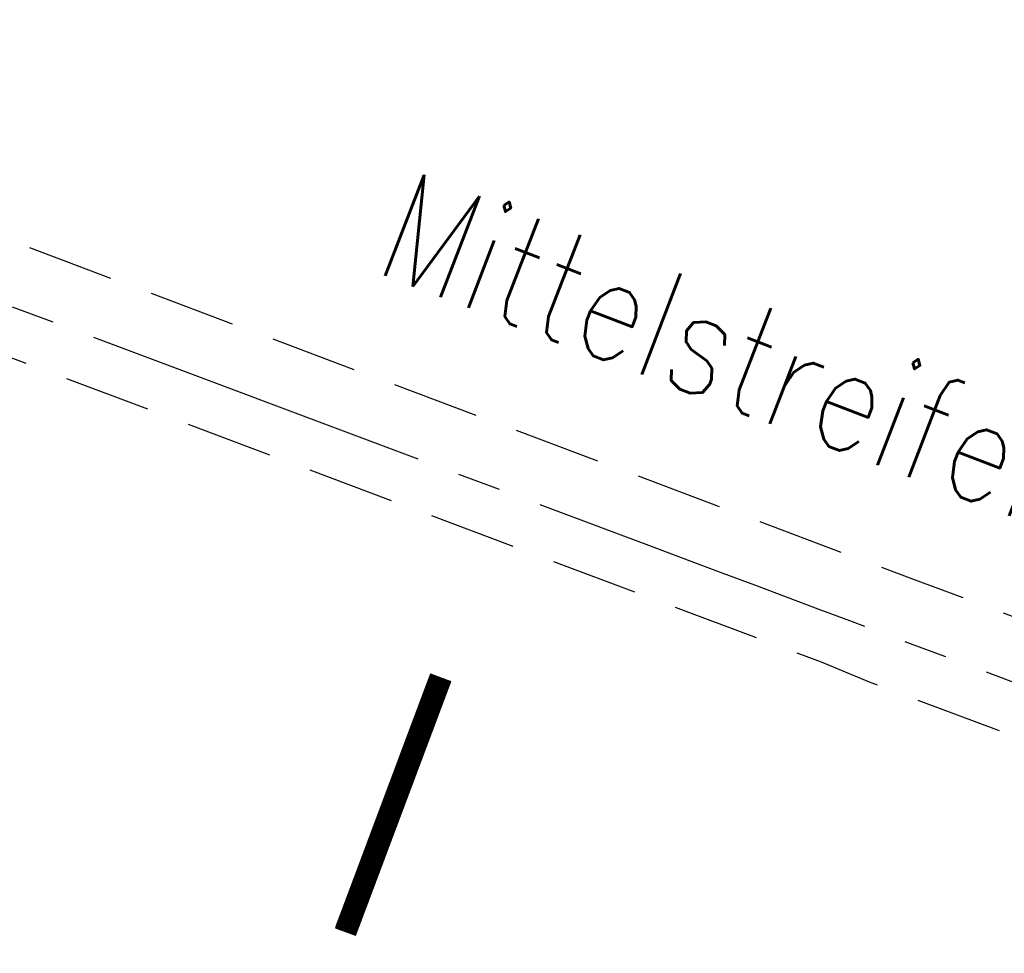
# Model space of a CAD drawing. Extents: x 450316 to 454644, y 428795 to 436505.
# Tile 209 of 256: x 452220 to 452242, y 434167 to 434189. Entities that reach past the tile are written whole.
import ezdxf

# ---------------------------------------------------------------- set-up
doc = ezdxf.new("R2010")
doc.units = 0
doc.header["$LTSCALE"] = 2
doc.header["$MEASUREMENT"] = 0
for name, pattern in [('ACHSE', [5.5, 4, -0.5, 0.5, -0.5]), ('AUSGEZOGEN', [0]), ('GESTRICH-X2', [1.5, 1, -0.5])]:
    doc.linetypes.add(name, pattern=pattern)
doc.layers.get('0').update_dxf_attribs({"linetype": 'CONTINUOUS'})
for name, color, linetype in [('ACHSETOP', 1, 'ACHSE'), ('BW-SCHRIFT', 1, 'AUSGEZOGEN'), ('FBR', 8, 'CONTINUOUS'), ('GEF', 1, 'AUSGEZOGEN'), ('MS-UEBERFAHRT', 8, 'GESTRICH-X2')]:
    doc.layers.add(name, color=color, linetype=linetype)
doc.styles.add('ROMANS', font='romans.shx', dxfattribs={"width": 0.8})

# ---------------------------------------------------------------- blocks, each defined once
blk = doc.blocks.new('*X46')
at = {"color": 0}
for p, q in [((75.476, 275.596), (75.966, 276.086)), ((75.476, 275.605), (75.957, 276.086)), ((75.476, 275.614), (75.948, 276.086)), ((75.476, 275.622), (75.939, 276.086)), ((75.476, 275.631), (75.93, 276.086)), ((75.476, 275.64), (75.921, 276.086)), ((75.476, 275.649), (75.913, 276.086)), ((75.476, 275.658), (75.904, 276.086)), ((75.476, 275.667), (75.895, 276.086)), ((75.476, 275.675), (75.886, 276.086)), ((75.476, 275.684), (75.877, 276.086)), ((75.476, 275.693), (75.868, 276.086)), ((75.476, 275.702), (75.86, 276.086)), ((75.476, 275.711), (75.851, 276.086)), ((75.476, 275.72), (75.842, 276.086)), ((75.476, 275.728), (75.833, 276.086)), ((75.476, 275.737), (75.824, 276.086)), ((75.476, 275.746), (75.815, 276.086)), ((75.476, 275.755), (75.807, 276.086)), ((75.476, 275.764), (75.798, 276.086)), ((75.476, 275.773), (75.789, 276.086)), ((75.476, 275.781), (75.78, 276.086)), ((75.476, 275.79), (75.771, 276.086)), ((75.476, 275.799), (75.762, 276.086)), ((75.476, 275.808), (75.754, 276.086)), ((75.476, 275.817), (75.745, 276.086)), ((75.476, 275.826), (75.736, 276.086)), ((75.476, 275.834), (75.727, 276.086)), ((75.476, 275.843), (75.718, 276.086)), ((75.476, 275.852), (75.709, 276.086)), ((75.476, 275.861), (75.7, 276.086)), ((75.476, 275.87), (75.692, 276.086)), ((75.476, 275.879), (75.683, 276.086)), ((75.476, 275.888), (75.674, 276.086)), ((75.476, 275.896), (75.665, 276.086)), ((75.476, 275.905), (75.656, 276.086)), ((75.476, 275.914), (75.647, 276.086)), ((75.476, 275.923), (75.639, 276.086)), ((75.476, 275.932), (75.63, 276.086)), ((75.476, 275.941), (75.621, 276.086)), ((75.476, 275.949), (75.612, 276.086)), ((75.476, 275.958), (75.603, 276.086)), ((75.476, 275.967), (75.594, 276.086)), ((75.476, 275.976), (75.586, 276.086)), ((75.476, 275.985), (75.577, 276.086)), ((75.476, 275.994), (75.568, 276.086)), ((75.476, 276.002), (75.559, 276.086)), ((75.476, 276.011), (75.55, 276.086)), ((75.476, 276.02), (75.541, 276.086)), ((75.476, 276.029), (75.533, 276.086)), ((75.476, 276.038), (75.524, 276.086)), ((75.476, 276.047), (75.515, 276.086)), ((75.476, 276.055), (75.506, 276.086)), ((75.476, 276.064), (75.497, 276.086)), ((75.476, 276.073), (75.488, 276.086)), ((75.476, 275.587), (75.973, 276.084)), ((75.476, 275.578), (75.973, 276.075)), ((75.476, 275.569), (75.973, 276.067)), ((75.476, 275.56), (75.973, 276.058)), ((75.476, 275.552), (75.973, 276.049)), ((75.476, 275.543), (75.973, 276.04)), ((75.476, 275.534), (75.973, 276.031)), ((75.476, 275.525), (75.973, 276.022)), ((75.476, 275.516), (75.973, 276.014)), ((75.476, 275.507), (75.973, 276.005)), ((75.476, 275.499), (75.973, 275.996)), ((75.476, 275.49), (75.973, 275.987)), ((75.476, 275.481), (75.973, 275.978)), ((75.476, 275.472), (75.973, 275.969)), ((75.476, 275.463), (75.973, 275.961)), ((75.476, 275.454), (75.973, 275.952)), ((75.476, 275.446), (75.973, 275.943)), ((75.476, 275.437), (75.973, 275.934)), ((75.476, 275.428), (75.973, 275.925)), ((75.476, 275.419), (75.973, 275.916)), ((75.476, 275.41), (75.973, 275.907)), ((75.476, 275.401), (75.973, 275.899)), ((75.476, 275.393), (75.973, 275.89)), ((75.476, 275.384), (75.973, 275.881)), ((75.476, 275.375), (75.973, 275.872)), ((75.476, 275.366), (75.973, 275.863)), ((75.476, 275.357), (75.973, 275.854)), ((75.476, 275.348), (75.973, 275.846)), ((75.476, 275.34), (75.973, 275.837)), ((75.476, 275.331), (75.973, 275.828)), ((75.476, 275.322), (75.973, 275.819)), ((75.476, 275.313), (75.973, 275.81)), ((75.476, 275.304), (75.973, 275.801)), ((75.476, 275.295), (75.973, 275.793)), ((75.476, 275.286), (75.973, 275.784)), ((75.476, 275.278), (75.973, 275.775)), ((75.476, 275.269), (75.973, 275.766)), ((75.476, 275.26), (75.973, 275.757)), ((75.476, 275.251), (75.973, 275.748)), ((75.476, 275.242), (75.973, 275.74)), ((75.476, 275.233), (75.973, 275.731)), ((75.476, 275.225), (75.973, 275.722)), ((75.476, 275.216), (75.973, 275.713)), ((75.476, 275.207), (75.973, 275.704)), ((75.476, 275.198), (75.973, 275.695)), ((75.476, 275.189), (75.973, 275.687)), ((75.476, 275.18), (75.973, 275.678)), ((75.476, 275.172), (75.973, 275.669)), ((75.476, 275.163), (75.973, 275.66)), ((75.476, 275.154), (75.973, 275.651)), ((75.476, 275.145), (75.973, 275.642)), ((75.476, 275.136), (75.973, 275.633)), ((75.476, 275.127), (75.973, 275.625)), ((75.476, 275.119), (75.973, 275.616)), ((75.476, 275.11), (75.973, 275.607)), ((75.476, 275.101), (75.973, 275.598)), ((75.476, 275.092), (75.973, 275.589)), ((75.476, 275.083), (75.973, 275.58)), ((75.476, 275.074), (75.973, 275.572)), ((75.476, 275.066), (75.973, 275.563)), ((75.476, 275.057), (75.973, 275.554)), ((75.476, 275.048), (75.973, 275.545)), ((75.476, 275.039), (75.973, 275.536)), ((75.476, 275.03), (75.973, 275.527)), ((75.476, 275.021), (75.973, 275.519)), ((75.476, 275.012), (75.973, 275.51)), ((75.476, 275.004), (75.973, 275.501)), ((75.476, 274.995), (75.973, 275.492)), ((75.476, 274.986), (75.973, 275.483)), ((75.476, 274.977), (75.973, 275.474)), ((75.476, 274.968), (75.973, 275.466)), ((75.476, 274.959), (75.973, 275.457)), ((75.476, 274.951), (75.973, 275.448)), ((75.476, 274.942), (75.973, 275.439)), ((75.476, 274.933), (75.973, 275.43)), ((75.476, 274.924), (75.973, 275.421)), ((75.476, 274.915), (75.973, 275.413)), ((75.476, 274.906), (75.973, 275.404)), ((75.476, 274.898), (75.973, 275.395)), ((75.476, 274.889), (75.973, 275.386)), ((75.476, 274.88), (75.973, 275.377)), ((75.476, 274.871), (75.973, 275.368)), ((75.476, 274.862), (75.973, 275.359)), ((75.476, 274.853), (75.973, 275.351)), ((75.476, 274.845), (75.973, 275.342)), ((75.476, 274.836), (75.973, 275.333)), ((75.476, 274.827), (75.973, 275.324)), ((75.476, 274.818), (75.973, 275.315)), ((75.476, 274.809), (75.973, 275.306)), ((75.476, 274.8), (75.973, 275.298)), ((75.476, 274.792), (75.973, 275.289)), ((75.476, 274.783), (75.973, 275.28)), ((75.476, 274.774), (75.973, 275.271)), ((75.476, 274.765), (75.973, 275.262)), ((75.476, 274.756), (75.973, 275.253)), ((75.476, 274.747), (75.973, 275.245)), ((75.476, 274.738), (75.973, 275.236)), ((75.476, 274.73), (75.973, 275.227)), ((75.476, 274.721), (75.973, 275.218)), ((75.476, 274.712), (75.973, 275.209)), ((75.476, 274.703), (75.973, 275.2)), ((75.476, 274.694), (75.973, 275.192)), ((75.476, 274.685), (75.973, 275.183)), ((75.476, 274.677), (75.973, 275.174)), ((75.476, 274.668), (75.973, 275.165)), ((75.476, 274.659), (75.973, 275.156)), ((75.476, 274.65), (75.973, 275.147)), ((75.476, 274.641), (75.973, 275.139)), ((75.476, 274.632), (75.973, 275.13)), ((75.476, 274.624), (75.973, 275.121)), ((75.476, 274.615), (75.973, 275.112)), ((75.476, 274.606), (75.973, 275.103)), ((75.476, 274.597), (75.973, 275.094)), ((75.476, 274.588), (75.973, 275.085)), ((75.476, 274.579), (75.973, 275.077)), ((75.476, 274.571), (75.973, 275.068)), ((75.476, 274.562), (75.973, 275.059)), ((75.476, 274.553), (75.973, 275.05)), ((75.476, 274.544), (75.973, 275.041)), ((75.476, 274.535), (75.973, 275.032)), ((75.476, 274.526), (75.973, 275.024)), ((75.476, 274.518), (75.973, 275.015)), ((75.476, 274.509), (75.973, 275.006)), ((75.476, 274.5), (75.973, 274.997)), ((75.476, 274.491), (75.973, 274.988)), ((75.476, 274.482), (75.973, 274.979)), ((75.476, 274.473), (75.973, 274.971)), ((75.476, 274.464), (75.973, 274.962)), ((75.476, 274.456), (75.973, 274.953)), ((75.476, 274.447), (75.973, 274.944)), ((75.476, 274.438), (75.973, 274.935)), ((75.476, 274.429), (75.973, 274.926)), ((75.476, 274.42), (75.973, 274.918)), ((75.476, 274.411), (75.973, 274.909)), ((75.476, 274.403), (75.973, 274.9)), ((75.476, 274.394), (75.973, 274.891)), ((75.476, 274.385), (75.973, 274.882)), ((75.476, 274.376), (75.973, 274.873)), ((75.476, 274.367), (75.973, 274.865)), ((75.476, 274.358), (75.973, 274.856)), ((75.476, 274.35), (75.973, 274.847)), ((75.476, 274.341), (75.973, 274.838)), ((75.476, 274.332), (75.973, 274.829)), ((75.476, 274.323), (75.973, 274.82)), ((75.476, 274.314), (75.973, 274.811)), ((75.476, 274.305), (75.973, 274.803)), ((75.476, 274.297), (75.973, 274.794)), ((75.476, 274.288), (75.973, 274.785)), ((75.476, 274.279), (75.973, 274.776)), ((75.476, 274.27), (75.973, 274.767)), ((75.476, 274.261), (75.973, 274.758)), ((75.476, 274.252), (75.973, 274.75)), ((75.476, 274.243), (75.973, 274.741)), ((75.476, 274.235), (75.973, 274.732)), ((75.476, 274.226), (75.973, 274.723)), ((75.476, 274.217), (75.973, 274.714)), ((75.476, 274.208), (75.973, 274.705)), ((75.476, 274.199), (75.973, 274.697)), ((75.476, 274.19), (75.973, 274.688)), ((75.476, 274.182), (75.973, 274.679)), ((75.476, 274.173), (75.973, 274.67)), ((75.476, 274.164), (75.973, 274.661)), ((75.476, 274.155), (75.973, 274.652)), ((75.476, 274.146), (75.973, 274.644)), ((75.476, 274.137), (75.973, 274.635)), ((75.476, 274.129), (75.973, 274.626)), ((75.476, 274.12), (75.973, 274.617)), ((75.476, 274.111), (75.973, 274.608)), ((75.476, 274.102), (75.973, 274.599)), ((75.476, 274.093), (75.973, 274.59)), ((75.476, 274.084), (75.973, 274.582)), ((75.476, 274.076), (75.973, 274.573)), ((75.476, 274.067), (75.973, 274.564)), ((75.476, 274.058), (75.973, 274.555)), ((75.476, 274.049), (75.973, 274.546)), ((75.476, 274.04), (75.973, 274.537)), ((75.476, 274.031), (75.973, 274.529)), ((75.476, 274.023), (75.973, 274.52)), ((75.476, 274.014), (75.973, 274.511)), ((75.476, 274.005), (75.973, 274.502)), ((75.476, 273.996), (75.973, 274.493)), ((75.476, 273.987), (75.973, 274.484)), ((75.476, 273.978), (75.973, 274.476)), ((75.476, 273.969), (75.973, 274.467)), ((75.476, 273.961), (75.973, 274.458)), ((75.476, 273.952), (75.973, 274.449)), ((75.476, 273.943), (75.973, 274.44)), ((75.476, 273.934), (75.973, 274.431)), ((75.476, 273.925), (75.973, 274.423)), ((75.476, 273.916), (75.973, 274.414)), ((75.476, 273.908), (75.973, 274.405)), ((75.476, 273.899), (75.973, 274.396)), ((75.476, 273.89), (75.973, 274.387)), ((75.476, 273.881), (75.973, 274.378)), ((75.476, 273.872), (75.973, 274.37)), ((75.476, 273.863), (75.973, 274.361)), ((75.476, 273.855), (75.973, 274.352)), ((75.476, 273.846), (75.973, 274.343)), ((75.476, 273.837), (75.973, 274.334)), ((75.476, 273.828), (75.973, 274.325)), ((75.476, 273.819), (75.973, 274.316)), ((75.476, 273.81), (75.973, 274.308)), ((75.476, 273.802), (75.973, 274.299)), ((75.476, 273.793), (75.973, 274.29)), ((75.476, 273.784), (75.973, 274.281)), ((75.476, 273.775), (75.973, 274.272)), ((75.476, 273.766), (75.973, 274.263)), ((75.476, 273.757), (75.973, 274.255)), ((75.476, 273.749), (75.973, 274.246)), ((75.476, 273.74), (75.973, 274.237)), ((75.476, 273.731), (75.973, 274.228)), ((75.476, 273.722), (75.973, 274.219)), ((75.476, 273.713), (75.973, 274.21)), ((75.476, 273.704), (75.973, 274.202)), ((75.476, 273.695), (75.973, 274.193)), ((75.476, 273.687), (75.973, 274.184)), ((75.476, 273.678), (75.973, 274.175)), ((75.476, 273.669), (75.973, 274.166)), ((75.476, 273.66), (75.973, 274.157)), ((75.476, 273.651), (75.973, 274.149)), ((75.476, 273.642), (75.973, 274.14)), ((75.476, 273.634), (75.973, 274.131)), ((75.476, 273.625), (75.973, 274.122)), ((75.476, 273.616), (75.973, 274.113)), ((75.476, 273.607), (75.973, 274.104)), ((75.476, 273.598), (75.973, 274.096)), ((75.476, 273.589), (75.973, 274.087)), ((75.476, 273.581), (75.973, 274.078)), ((75.476, 273.572), (75.973, 274.069)), ((75.476, 273.563), (75.973, 274.06)), ((75.476, 273.554), (75.973, 274.051)), ((75.476, 273.545), (75.973, 274.042)), ((75.476, 273.536), (75.973, 274.034)), ((75.476, 273.528), (75.973, 274.025)), ((75.476, 273.519), (75.973, 274.016)), ((75.476, 273.51), (75.973, 274.007)), ((75.476, 273.501), (75.973, 273.998)), ((75.476, 273.492), (75.973, 273.989)), ((75.476, 273.483), (75.973, 273.981)), ((75.476, 273.475), (75.973, 273.972)), ((75.476, 273.466), (75.973, 273.963)), ((75.476, 273.457), (75.973, 273.954)), ((75.476, 273.448), (75.973, 273.945)), ((75.476, 273.439), (75.973, 273.936)), ((75.476, 273.43), (75.973, 273.928)), ((75.476, 273.421), (75.973, 273.919)), ((75.476, 273.413), (75.973, 273.91)), ((75.476, 273.404), (75.973, 273.901)), ((75.476, 273.395), (75.973, 273.892)), ((75.476, 273.386), (75.973, 273.883)), ((75.476, 273.377), (75.973, 273.875)), ((75.476, 273.368), (75.973, 273.866)), ((75.476, 273.36), (75.973, 273.857)), ((75.476, 273.351), (75.973, 273.848)), ((75.476, 273.342), (75.973, 273.839)), ((75.476, 273.333), (75.973, 273.83)), ((75.476, 273.324), (75.973, 273.822)), ((75.476, 273.315), (75.973, 273.813)), ((75.476, 273.307), (75.973, 273.804)), ((75.476, 273.298), (75.973, 273.795)), ((75.476, 273.289), (75.973, 273.786)), ((75.476, 273.28), (75.973, 273.777)), ((75.476, 273.271), (75.973, 273.768)), ((75.476, 273.262), (75.973, 273.76)), ((75.476, 273.254), (75.973, 273.751)), ((75.476, 273.245), (75.973, 273.742)), ((75.476, 273.236), (75.973, 273.733)), ((75.476, 273.227), (75.973, 273.724)), ((75.476, 273.218), (75.973, 273.715)), ((75.476, 273.209), (75.973, 273.707)), ((75.476, 273.201), (75.973, 273.698)), ((75.476, 273.192), (75.973, 273.689)), ((75.476, 273.183), (75.973, 273.68)), ((75.476, 273.174), (75.973, 273.671)), ((75.476, 273.165), (75.973, 273.662)), ((75.476, 273.156), (75.973, 273.654)), ((75.476, 273.147), (75.973, 273.645)), ((75.476, 273.139), (75.973, 273.636)), ((75.476, 273.13), (75.973, 273.627)), ((75.476, 273.121), (75.973, 273.618)), ((75.476, 273.112), (75.973, 273.609)), ((75.476, 273.103), (75.973, 273.601)), ((75.476, 273.094), (75.973, 273.592)), ((75.476, 273.086), (75.973, 273.583)), ((75.476, 273.077), (75.973, 273.574)), ((75.476, 273.068), (75.973, 273.565)), ((75.476, 273.059), (75.973, 273.556)), ((75.476, 273.05), (75.973, 273.548)), ((75.476, 273.041), (75.973, 273.539)), ((75.476, 273.033), (75.973, 273.53)), ((75.476, 273.024), (75.973, 273.521)), ((75.476, 273.015), (75.973, 273.512)), ((75.476, 273.006), (75.973, 273.503)), ((75.476, 272.997), (75.973, 273.494)), ((75.476, 272.988), (75.973, 273.486)), ((75.476, 272.98), (75.973, 273.477)), ((75.476, 272.971), (75.973, 273.468)), ((75.476, 272.962), (75.973, 273.459)), ((75.476, 272.953), (75.973, 273.45)), ((75.476, 272.944), (75.973, 273.441)), ((75.476, 272.935), (75.973, 273.433)), ((75.476, 272.927), (75.973, 273.424)), ((75.476, 272.918), (75.973, 273.415)), ((75.476, 272.909), (75.973, 273.406)), ((75.476, 272.9), (75.973, 273.397)), ((75.476, 272.891), (75.973, 273.388)), ((75.476, 272.882), (75.973, 273.38)), ((75.476, 272.873), (75.973, 273.371)), ((75.476, 272.865), (75.973, 273.362)), ((75.476, 272.856), (75.973, 273.353)), ((75.476, 272.847), (75.973, 273.344)), ((75.476, 272.838), (75.973, 273.335)), ((75.476, 272.829), (75.973, 273.327)), ((75.476, 272.82), (75.973, 273.318)), ((75.476, 272.812), (75.973, 273.309)), ((75.476, 272.803), (75.973, 273.3)), ((75.476, 272.794), (75.973, 273.291)), ((75.476, 272.785), (75.973, 273.282)), ((75.476, 272.776), (75.973, 273.274)), ((75.476, 272.767), (75.973, 273.265)), ((75.476, 272.759), (75.973, 273.256)), ((75.476, 272.75), (75.973, 273.247)), ((75.476, 272.741), (75.973, 273.238)), ((75.476, 272.732), (75.973, 273.229)), ((75.476, 272.723), (75.973, 273.22)), ((75.476, 272.714), (75.973, 273.212)), ((75.476, 272.706), (75.973, 273.203)), ((75.476, 272.697), (75.973, 273.194)), ((75.476, 272.688), (75.973, 273.185)), ((75.476, 272.679), (75.973, 273.176)), ((75.476, 272.67), (75.973, 273.167)), ((75.476, 272.661), (75.973, 273.159)), ((75.476, 272.653), (75.973, 273.15)), ((75.476, 272.644), (75.973, 273.141)), ((75.476, 272.635), (75.973, 273.132)), ((75.476, 272.626), (75.973, 273.123)), ((75.476, 272.617), (75.973, 273.114)), ((75.476, 272.608), (75.973, 273.106)), ((75.476, 272.599), (75.973, 273.097)), ((75.476, 272.591), (75.973, 273.088)), ((75.476, 272.582), (75.973, 273.079)), ((75.476, 272.573), (75.973, 273.07)), ((75.476, 272.564), (75.973, 273.061)), ((75.476, 272.555), (75.973, 273.053)), ((75.476, 272.546), (75.973, 273.044)), ((75.476, 272.538), (75.973, 273.035)), ((75.476, 272.529), (75.973, 273.026)), ((75.476, 272.52), (75.973, 273.017)), ((75.476, 272.511), (75.973, 273.008)), ((75.476, 272.502), (75.973, 273)), ((75.476, 272.493), (75.973, 272.991)), ((75.476, 272.485), (75.973, 272.982)), ((75.476, 272.476), (75.973, 272.973)), ((75.476, 272.467), (75.973, 272.964)), ((75.476, 272.458), (75.973, 272.955)), ((75.476, 272.449), (75.973, 272.946)), ((75.476, 272.44), (75.973, 272.938)), ((75.476, 272.432), (75.973, 272.929)), ((75.476, 272.423), (75.973, 272.92)), ((75.476, 272.414), (75.973, 272.911)), ((75.476, 272.405), (75.973, 272.902)), ((75.476, 272.396), (75.973, 272.893)), ((75.476, 272.387), (75.973, 272.885)), ((75.476, 272.379), (75.973, 272.876)), ((75.476, 272.37), (75.973, 272.867)), ((75.476, 272.361), (75.973, 272.858)), ((75.476, 272.352), (75.973, 272.849)), ((75.476, 272.343), (75.973, 272.84)), ((75.476, 272.334), (75.973, 272.832)), ((75.476, 272.325), (75.973, 272.823)), ((75.476, 272.317), (75.973, 272.814)), ((75.476, 272.308), (75.973, 272.805)), ((75.476, 272.299), (75.973, 272.796)), ((75.476, 272.29), (75.973, 272.787)), ((75.476, 272.281), (75.973, 272.779)), ((75.476, 272.272), (75.973, 272.77)), ((75.476, 272.264), (75.973, 272.761)), ((75.476, 272.255), (75.973, 272.752)), ((75.476, 272.246), (75.973, 272.743)), ((75.476, 272.237), (75.973, 272.734)), ((75.476, 272.228), (75.973, 272.726)), ((75.476, 272.219), (75.973, 272.717)), ((75.476, 272.211), (75.973, 272.708)), ((75.476, 272.202), (75.973, 272.699)), ((75.476, 272.193), (75.973, 272.69)), ((75.476, 272.184), (75.973, 272.681)), ((75.476, 272.175), (75.973, 272.672)), ((75.476, 272.166), (75.973, 272.664)), ((75.476, 272.158), (75.973, 272.655)), ((75.476, 272.149), (75.973, 272.646)), ((75.476, 272.14), (75.973, 272.637)), ((75.476, 272.131), (75.973, 272.628)), ((75.476, 272.122), (75.973, 272.619)), ((75.476, 272.113), (75.973, 272.611)), ((75.476, 272.104), (75.973, 272.602)), ((75.476, 272.096), (75.973, 272.593)), ((75.476, 272.087), (75.973, 272.584)), ((75.476, 272.078), (75.973, 272.575)), ((75.476, 272.069), (75.973, 272.566)), ((75.476, 272.06), (75.973, 272.558)), ((75.476, 272.051), (75.973, 272.549)), ((75.476, 272.043), (75.973, 272.54)), ((75.476, 272.034), (75.973, 272.531)), ((75.476, 272.025), (75.973, 272.522)), ((75.476, 272.016), (75.973, 272.513)), ((75.476, 272.007), (75.973, 272.505)), ((75.476, 271.998), (75.973, 272.496)), ((75.476, 271.99), (75.973, 272.487)), ((75.476, 271.981), (75.973, 272.478)), ((75.476, 271.972), (75.973, 272.469)), ((75.476, 271.963), (75.973, 272.46)), ((75.476, 271.954), (75.973, 272.452)), ((75.476, 271.945), (75.973, 272.443)), ((75.476, 271.937), (75.973, 272.434)), ((75.476, 271.928), (75.973, 272.425)), ((75.476, 271.919), (75.973, 272.416)), ((75.476, 271.91), (75.973, 272.407)), ((75.476, 271.901), (75.973, 272.398)), ((75.476, 271.892), (75.973, 272.39)), ((75.476, 271.884), (75.973, 272.381)), ((75.476, 271.875), (75.973, 272.372)), ((75.476, 271.866), (75.973, 272.363)), ((75.476, 271.857), (75.973, 272.354)), ((75.476, 271.848), (75.973, 272.345)), ((75.476, 271.839), (75.973, 272.337)), ((75.476, 271.83), (75.973, 272.328)), ((75.476, 271.822), (75.973, 272.319)), ((75.476, 271.813), (75.973, 272.31)), ((75.476, 271.804), (75.973, 272.301)), ((75.476, 271.795), (75.973, 272.292)), ((75.476, 271.786), (75.973, 272.284)), ((75.476, 271.777), (75.973, 272.275)), ((75.476, 271.769), (75.973, 272.266)), ((75.476, 271.76), (75.973, 272.257)), ((75.476, 271.751), (75.973, 272.248)), ((75.476, 271.742), (75.973, 272.239)), ((75.476, 271.733), (75.973, 272.231)), ((75.476, 271.724), (75.973, 272.222)), ((75.476, 271.716), (75.973, 272.213)), ((75.476, 271.707), (75.973, 272.204)), ((75.476, 271.698), (75.973, 272.195)), ((75.476, 271.689), (75.973, 272.186)), ((75.476, 271.68), (75.973, 272.177)), ((75.476, 271.671), (75.973, 272.169)), ((75.476, 271.663), (75.973, 272.16)), ((75.476, 271.654), (75.973, 272.151)), ((75.476, 271.645), (75.973, 272.142)), ((75.476, 271.636), (75.973, 272.133)), ((75.476, 271.627), (75.973, 272.124)), ((75.476, 271.618), (75.973, 272.116)), ((75.476, 271.61), (75.973, 272.107)), ((75.476, 271.601), (75.973, 272.098)), ((75.476, 271.592), (75.973, 272.089)), ((75.476, 271.583), (75.973, 272.08)), ((75.476, 271.574), (75.973, 272.071)), ((75.476, 271.565), (75.973, 272.063)), ((75.476, 271.556), (75.973, 272.054)), ((75.476, 271.548), (75.973, 272.045)), ((75.476, 271.539), (75.973, 272.036)), ((75.476, 271.53), (75.973, 272.027)), ((75.476, 271.521), (75.973, 272.018)), ((75.476, 271.512), (75.973, 272.01)), ((75.476, 271.503), (75.973, 272.001)), ((75.476, 271.495), (75.973, 271.992)), ((75.476, 271.486), (75.973, 271.983)), ((75.476, 271.477), (75.973, 271.974)), ((75.476, 271.468), (75.973, 271.965)), ((75.476, 271.459), (75.973, 271.957)), ((75.476, 271.45), (75.973, 271.948)), ((75.476, 271.442), (75.973, 271.939)), ((75.476, 271.433), (75.973, 271.93)), ((75.476, 271.424), (75.973, 271.921)), ((75.476, 271.415), (75.973, 271.912)), ((75.476, 271.406), (75.973, 271.903)), ((75.476, 271.397), (75.973, 271.895)), ((75.476, 271.389), (75.973, 271.886)), ((75.476, 271.38), (75.973, 271.877)), ((75.476, 271.371), (75.973, 271.868)), ((75.476, 271.362), (75.973, 271.859)), ((75.476, 271.353), (75.973, 271.85)), ((75.476, 271.344), (75.973, 271.842)), ((75.476, 271.336), (75.973, 271.833)), ((75.476, 271.327), (75.973, 271.824)), ((75.476, 271.318), (75.973, 271.815)), ((75.476, 271.309), (75.973, 271.806)), ((75.476, 271.3), (75.973, 271.797)), ((75.476, 271.291), (75.973, 271.789)), ((75.476, 271.282), (75.973, 271.78)), ((75.476, 271.274), (75.973, 271.771)), ((75.476, 271.265), (75.973, 271.762)), ((75.476, 271.256), (75.973, 271.753)), ((75.476, 271.247), (75.973, 271.744)), ((75.476, 271.238), (75.973, 271.736)), ((75.476, 271.229), (75.973, 271.727)), ((75.476, 271.221), (75.973, 271.718)), ((75.476, 271.212), (75.973, 271.709)), ((75.476, 271.203), (75.973, 271.7)), ((75.476, 271.194), (75.973, 271.691)), ((75.476, 271.185), (75.973, 271.683)), ((75.476, 271.176), (75.973, 271.674)), ((75.476, 271.168), (75.973, 271.665)), ((75.476, 271.159), (75.973, 271.656)), ((75.476, 271.15), (75.973, 271.647)), ((75.476, 271.141), (75.973, 271.638)), ((75.476, 271.132), (75.973, 271.629)), ((75.476, 271.123), (75.973, 271.621)), ((75.476, 271.115), (75.973, 271.612)), ((75.476, 271.106), (75.973, 271.603)), ((75.476, 271.097), (75.973, 271.594)), ((75.476, 271.088), (75.973, 271.585)), ((75.476, 271.079), (75.973, 271.576)), ((75.476, 271.07), (75.973, 271.568)), ((75.476, 271.062), (75.973, 271.559)), ((75.476, 271.053), (75.973, 271.55)), ((75.476, 271.044), (75.973, 271.541)), ((75.476, 271.035), (75.973, 271.532)), ((75.476, 271.026), (75.973, 271.523)), ((75.476, 271.017), (75.973, 271.515)), ((75.476, 271.008), (75.973, 271.506)), ((75.476, 271), (75.973, 271.497)), ((75.476, 270.991), (75.973, 271.488)), ((75.476, 270.982), (75.973, 271.479)), ((75.476, 270.973), (75.973, 271.47)), ((75.476, 270.964), (75.973, 271.462)), ((75.476, 270.955), (75.973, 271.453)), ((75.476, 270.947), (75.973, 271.444)), ((75.476, 270.938), (75.973, 271.435)), ((75.476, 270.929), (75.973, 271.426)), ((75.476, 270.92), (75.973, 271.417)), ((75.476, 270.911), (75.973, 271.409)), ((75.476, 270.902), (75.973, 271.4)), ((75.476, 270.894), (75.973, 271.391)), ((75.476, 270.885), (75.973, 271.382)), ((75.476, 270.876), (75.973, 271.373)), ((75.476, 270.867), (75.973, 271.364)), ((75.476, 270.858), (75.973, 271.355)), ((75.476, 270.849), (75.973, 271.347)), ((75.476, 270.841), (75.973, 271.338)), ((75.476, 270.832), (75.973, 271.329)), ((75.476, 270.823), (75.973, 271.32)), ((75.476, 270.814), (75.973, 271.311)), ((75.476, 270.805), (75.973, 271.302)), ((75.476, 270.796), (75.973, 271.294)), ((75.476, 270.788), (75.973, 271.285)), ((75.476, 270.779), (75.973, 271.276)), ((75.476, 270.77), (75.973, 271.267)), ((75.476, 270.761), (75.973, 271.258)), ((75.476, 270.752), (75.973, 271.249)), ((75.476, 270.743), (75.973, 271.241)), ((75.476, 270.734), (75.973, 271.232)), ((75.476, 270.726), (75.973, 271.223)), ((75.476, 270.717), (75.973, 271.214)), ((75.476, 270.708), (75.973, 271.205)), ((75.476, 270.699), (75.973, 271.196)), ((75.476, 270.69), (75.973, 271.188)), ((75.476, 270.681), (75.973, 271.179)), ((75.476, 270.673), (75.973, 271.17)), ((75.476, 270.664), (75.973, 271.161)), ((75.476, 270.655), (75.973, 271.152)), ((75.476, 270.646), (75.973, 271.143)), ((75.476, 270.637), (75.973, 271.135)), ((75.476, 270.628), (75.973, 271.126)), ((75.476, 270.62), (75.973, 271.117)), ((75.476, 270.611), (75.973, 271.108)), ((75.476, 270.602), (75.973, 271.099)), ((75.476, 270.593), (75.973, 271.09)), ((75.476, 270.584), (75.973, 271.081)), ((75.476, 270.575), (75.973, 271.073)), ((75.476, 270.567), (75.973, 271.064)), ((75.476, 270.558), (75.973, 271.055)), ((75.476, 270.549), (75.973, 271.046)), ((75.476, 270.54), (75.973, 271.037)), ((75.476, 270.531), (75.973, 271.028)), ((75.476, 270.522), (75.973, 271.02)), ((75.476, 270.514), (75.973, 271.011)), ((75.476, 270.505), (75.973, 271.002)), ((75.476, 270.496), (75.973, 270.993)), ((75.476, 270.487), (75.973, 270.984)), ((75.476, 270.478), (75.973, 270.975)), ((75.476, 270.469), (75.973, 270.967)), ((75.476, 270.46), (75.973, 270.958)), ((75.476, 270.452), (75.973, 270.949)), ((75.476, 270.443), (75.973, 270.94)), ((75.476, 270.434), (75.973, 270.931)), ((75.476, 270.425), (75.973, 270.922)), ((75.476, 270.416), (75.973, 270.914)), ((75.476, 270.407), (75.973, 270.905)), ((75.476, 270.399), (75.973, 270.896)), ((75.476, 270.39), (75.973, 270.887)), ((75.476, 270.381), (75.973, 270.878)), ((75.476, 270.372), (75.973, 270.869)), ((75.476, 270.363), (75.973, 270.861)), ((75.476, 270.354), (75.973, 270.852)), ((75.476, 270.346), (75.973, 270.843)), ((75.476, 270.337), (75.973, 270.834)), ((75.476, 270.328), (75.973, 270.825)), ((75.476, 270.319), (75.973, 270.816)), ((75.476, 270.31), (75.973, 270.807)), ((75.476, 270.301), (75.973, 270.799)), ((75.476, 270.293), (75.973, 270.79)), ((75.476, 270.284), (75.973, 270.781)), ((75.476, 270.275), (75.973, 270.772)), ((75.476, 270.266), (75.973, 270.763)), ((75.476, 270.257), (75.973, 270.754)), ((75.476, 270.248), (75.973, 270.746)), ((75.476, 270.24), (75.973, 270.737)), ((75.476, 270.231), (75.973, 270.728)), ((75.476, 270.222), (75.973, 270.719)), ((75.476, 270.213), (75.973, 270.71)), ((75.476, 270.204), (75.973, 270.701)), ((75.476, 270.195), (75.973, 270.693)), ((75.476, 270.186), (75.973, 270.684)), ((75.476, 270.178), (75.973, 270.675)), ((75.476, 270.169), (75.973, 270.666)), ((75.476, 270.16), (75.973, 270.657)), ((75.476, 270.151), (75.973, 270.648)), ((75.476, 270.142), (75.973, 270.64)), ((75.476, 270.133), (75.973, 270.631)), ((75.476, 270.125), (75.973, 270.622)), ((75.476, 270.116), (75.973, 270.613)), ((75.476, 270.107), (75.973, 270.604)), ((75.476, 270.098), (75.973, 270.595)), ((75.476, 270.089), (75.973, 270.587)), ((75.476, 270.08), (75.973, 270.578)), ((75.476, 270.072), (75.973, 270.569)), ((75.476, 270.063), (75.973, 270.56)), ((75.476, 270.054), (75.973, 270.551)), ((75.476, 270.045), (75.973, 270.542)), ((75.476, 270.036), (75.973, 270.533)), ((75.476, 270.027), (75.973, 270.525)), ((75.476, 270.019), (75.973, 270.516)), ((75.476, 270.01), (75.973, 270.507)), ((75.476, 270.001), (75.973, 270.498)), ((75.476, 269.992), (75.973, 270.489)), ((75.476, 269.983), (75.973, 270.48)), ((75.476, 269.974), (75.973, 270.472)), ((75.476, 269.966), (75.973, 270.463)), ((75.476, 269.957), (75.973, 270.454)), ((75.476, 269.948), (75.973, 270.445)), ((75.476, 269.939), (75.973, 270.436)), ((75.476, 269.93), (75.973, 270.427)), ((75.476, 269.921), (75.973, 270.419)), ((75.476, 269.912), (75.973, 270.41)), ((75.476, 269.904), (75.973, 270.401)), ((75.476, 269.895), (75.973, 270.392)), ((75.476, 269.886), (75.973, 270.383)), ((75.476, 269.877), (75.973, 270.374)), ((75.476, 269.868), (75.973, 270.366)), ((75.476, 269.859), (75.973, 270.357)), ((75.476, 269.851), (75.973, 270.348)), ((75.476, 269.833), (75.973, 270.33)), ((75.488, 269.836), (75.973, 270.321)), ((75.496, 269.836), (75.973, 270.313)), ((75.505, 269.836), (75.973, 270.304)), ((75.514, 269.836), (75.973, 270.295)), ((75.523, 269.836), (75.973, 270.286)), ((75.532, 269.836), (75.973, 270.277)), ((75.541, 269.836), (75.973, 270.268)), ((75.549, 269.836), (75.973, 270.259)), ((75.558, 269.836), (75.973, 270.251)), ((75.567, 269.836), (75.973, 270.242)), ((75.576, 269.836), (75.973, 270.233)), ((75.585, 269.836), (75.973, 270.224)), ((75.594, 269.836), (75.973, 270.215)), ((75.602, 269.836), (75.973, 270.206)), ((75.611, 269.836), (75.973, 270.198)), ((75.62, 269.836), (75.973, 270.189)), ((75.629, 269.836), (75.973, 270.18)), ((75.638, 269.836), (75.973, 270.171)), ((75.647, 269.836), (75.973, 270.162)), ((75.655, 269.836), (75.973, 270.153)), ((75.664, 269.836), (75.973, 270.145)), ((75.673, 269.836), (75.973, 270.136)), ((75.682, 269.836), (75.973, 270.127)), ((75.691, 269.836), (75.973, 270.118)), ((75.7, 269.836), (75.973, 270.109)), ((75.709, 269.836), (75.973, 270.1)), ((75.717, 269.836), (75.973, 270.092)), ((75.726, 269.836), (75.973, 270.083)), ((75.735, 269.836), (75.973, 270.074)), ((75.744, 269.836), (75.973, 270.065)), ((75.753, 269.836), (75.973, 270.056)), ((75.762, 269.836), (75.973, 270.047)), ((75.77, 269.836), (75.973, 270.038)), ((75.779, 269.836), (75.973, 270.03)), ((75.788, 269.836), (75.973, 270.021)), ((75.797, 269.836), (75.973, 270.012)), ((75.806, 269.836), (75.973, 270.003)), ((75.815, 269.836), (75.973, 269.994)), ((75.823, 269.836), (75.973, 269.985)), ((75.832, 269.836), (75.973, 269.977)), ((75.841, 269.836), (75.973, 269.968)), ((75.85, 269.836), (75.973, 269.959)), ((75.859, 269.836), (75.973, 269.95)), ((75.868, 269.836), (75.973, 269.941)), ((75.876, 269.836), (75.973, 269.932)), ((75.885, 269.836), (75.973, 269.924)), ((75.894, 269.836), (75.973, 269.915)), ((75.903, 269.836), (75.973, 269.906)), ((75.912, 269.836), (75.973, 269.897)), ((75.921, 269.836), (75.973, 269.888)), ((75.93, 269.836), (75.973, 269.879)), ((75.938, 269.836), (75.973, 269.871)), ((75.947, 269.836), (75.973, 269.862)), ((75.956, 269.836), (75.973, 269.853)), ((75.965, 269.836), (75.973, 269.844))]:
    blk.add_line(p, q, dxfattribs=at)
blk = doc.blocks.new('NUGEF')
blk.add_lwpolyline([(0.511, -0.007), (0.511, 6.243), (0.014, 6.243), (0.014, -0.007)], close=True)
blk.add_blockref('*X46', (-75.462, -269.843))

msp = doc.modelspace()

# ---------------------------------------------------------------- linework, layer by layer
at = {"layer": 'ACHSETOP', "flags": 128}
msp.add_lwpolyline([(451271.766, 435019.042, -0.000001), (451272.365, 435018.353, -0.000032), (451272.387, 435018.328), (451288.791, 434999.463, -0.000002), (451296.993, 434990.03, 0.000007), (451305.195, 434980.597, 0.000007), (451313.397, 434971.165, -0.000007), (451321.599, 434961.732, -0.000007), (451329.801, 434952.299, 0.000007), (451338.003, 434942.866, 0.000007), (451346.205, 434933.433, -0.000007), (451354.407, 434924.001, -0.000007), (451362.609, 434914.568, 0.000011), (451370.811, 434905.135, 0.000001), (451379.013, 434895.702, 0.000001), (451387.215, 434886.27), (451403.62, 434867.404), (451420.024, 434848.539), (451436.428, 434829.674, -0.000013), (451444.63, 434820.241, 0.000007), (451452.832, 434810.808, 0.000007), (451461.034, 434801.376, -0.000007), (451469.236, 434791.943, -0.000007), (451477.438, 434782.51, 0.000007), (451485.64, 434773.077, 0.000007), (451493.842, 434763.645, -0.000007), (451502.044, 434754.212, -0.000007), (451510.246, 434744.779, 0.000007), (451518.448, 434735.346, 0.000007), (451526.65, 434725.914, -0.000007), (451534.852, 434716.481, -0.000007), (451543.054, 434707.048, 0.000011), (451551.256, 434697.615, 0.000001), (451559.458, 434688.182, 0.000001), (451567.66, 434678.75), (451584.065, 434659.884, -0.000001), (451592.267, 434650.452, -0.000001), (451600.469, 434641.019, -0.000011), (451608.671, 434631.586, 0.000013), (451616.873, 434622.153), (451633.277, 434603.288), (451649.681, 434584.423, -0.000013), (451657.883, 434574.99, 0.000007), (451666.085, 434565.557, 0.000007), (451674.287, 434556.124, -0.000007), (451682.489, 434546.692, -0.000007), (451690.691, 434537.259, 0.000006), (451698.893, 434527.826), (451715.297, 434508.961, -0.000015), (451721.01, 434502.39, 0.000008), (451726.723, 434495.82, 0.000958), (451727.518, 434494.909, 0.000181), (451731.723, 434490.114, 0.003894), (451738.179, 434482.871, 0.00247), (451748.503, 434471.583, 0.003793), (451756.233, 434463.34, 0.003129), (451765.742, 434453.478, 0.00313), (451774.532, 434444.586, 0.003132), (451783.429, 434435.81, 0.003134), (451792.435, 434427.146, 0.003132), (451801.553, 434418.591, 0.003131), (451810.774, 434410.155, 0.00313), (451820.102, 434401.832, 0.003133), (451829.541, 434393.621, 0.003138), (451839.066, 434385.542, 0.003131), (451848.69, 434377.585, 0.003125), (451858.432, 434369.733, 0.003124), (451868.271, 434362.004, 0.00313), (451878.187, 434354.413, 0.003138), (451888.199, 434346.945, 0.003133), (451898.32, 434339.593, 0.003131), (451908.525, 434332.373, 0.003131), (451918.818, 434325.282, 0.003132), (451929.206, 434318.316, 0.003136), (451939.668, 434311.489, 0.00313), (451950.209, 434304.797, 0.003123), (451960.857, 434298.223, 0.003128), (451971.589, 434291.781, 0.003137), (451982.371, 434285.491, 0.003139), (451993.235, 434279.335, 0.003133), (452004.198, 434273.303, 0.003123), (452015.227, 434267.413, 0.003125), (452026.323, 434261.665, 0.003132), (452037.503, 434256.05, 0.003138), (452048.733, 434250.584, 0.003134), (452060.02, 434245.265, 0.003122), (452071.413, 434240.069, 0.003127), (452083.62, 434234.685, 0.003578), (452094.349, 434230.124, 0.002702), (452108.409, 434224.354, 0.004189), (452117.528, 434220.758, 0.00053), (452126.341, 434217.378, 0.001569), (452129.323, 434216.249, 0.000008), (452135.115, 434214.077, -0.000025), (452140.907, 434211.904), (452164.314, 434203.123, 0.000006), (452176.018, 434198.733, -0.000007), (452187.722, 434194.343), (452211.129, 434185.563), (452234.536, 434176.783, -0.000012), (452246.24, 434172.393, 0.000007), (452257.944, 434168.002, 0.000002), (452265.746, 434165.075, 0.000001), (452281.351, 434159.222, 0.000005), (452293.055, 434154.832, -0.000007), (452304.759, 434150.442, -0.000019), (452316.463, 434146.052, 0.000015), (452328.166, 434141.661, 0.000002), (452338.097, 434137.936, 0.000001), (452351.573, 434132.881, 0.000004), (452363.277, 434128.491, -0.000006), (452374.981, 434124.101, -0.00002), (452386.684, 434119.71, 0.00002), (452398.388, 434115.32, 0.000006), (452410.092, 434110.93, -0.000004), (452421.796, 434106.54, -0.000001), (452435.272, 434101.485, -0.000002), (452445.203, 434097.76, -0.000015), (452456.906, 434093.369, 0.000019), (452468.61, 434088.979, 0.000007), (452480.314, 434084.589, -0.000006), (452492.018, 434080.199, -0.000002), (452503.721, 434075.809, 0.000002), (452515.425, 434071.419, 0.000006), (452527.129, 434067.029, -0.000007), (452538.833, 434062.639, -0.000019), (452550.536, 434058.248, 0.000015), (452562.24, 434053.858, 0.000002), (452572.171, 434050.133, 0.000001), (452585.647, 434045.078, 0.000004), (452597.351, 434040.688, -0.000006), (452609.055, 434036.298, -0.00002), (452620.758, 434031.907, 0.00002), (452632.462, 434027.517, 0.000006), (452644.166, 434023.127, -0.000004), (452655.87, 434018.737, -0.000001), (452669.346, 434013.682, -0.000002), (452679.277, 434009.957, -0.000015), (452690.981, 434005.567, 0.000014), (452702.684, 434001.176, 0.000011), (452714.388, 433996.786, -0.000001), (452726.092, 433992.396, -0.000007), (452735.031, 433989.043, -0.000005), (452748.181, 433984.11, -0.000156), (452748.221, 433984.095, -0.000005), (452749.498, 433983.615, -0.004183), (452758.692, 433980.071, -0.002721), (452772.748, 433974.429, -0.005081), (452782.771, 433970.223, -0.003908), (452795.7, 433964.522, -0.003912), (452807.05, 433959.304, -0.003907), (452818.331, 433953.902, -0.003903), (452829.522, 433948.327, -0.003904), (452840.62, 433942.58, -0.003907), (452851.631, 433936.658, -0.003909), (452862.543, 433930.568, -0.003906), (452873.352, 433924.312, -0.003899), (452884.081, 433917.876, -0.003907), (452894.713, 433911.271, -0.003917), (452905.212, 433904.518, -0.003914), (452915.606, 433897.601, -0.003904), (452925.914, 433890.505, -0.003895), (452936.108, 433883.251, -0.003902), (452946.169, 433875.853, -0.003909), (452956.117, 433868.296, -0.003904), (452965.957, 433860.575, -0.003908), (452975.671, 433852.704, -0.00391), (452985.257, 433844.687, -0.003909), (452994.717, 433836.52, -0.003908), (453004.051, 433828.203, -0.003902), (453013.251, 433819.744, -0.003901), (453022.321, 433811.14, -0.003907), (453031.261, 433802.39, -0.003913), (453040.05, 433793.514, -0.003909), (453048.995, 433784.194, -0.00418), (453057.218, 433775.343, -0.003621), (453064.799, 433766.924, -0.003001), (453073.811, 433756.645, -0.003775), (453082.931, 433745.954, -0.004894), (453089.822, 433737.587, -0.004962), (453096.584, 433729.038, -0.003805), (453105.204, 433717.738, -0.003005), (453113.364, 433706.734, -0.003643), (453119.973, 433697.569, -0.004174), (453127.227, 433687.17, -0.004295), (453134.105, 433676.947, -0.003507), (453140.018, 433667.855, -0.002688), (453147.586, 433655.895, -0.003695), (453155.363, 433643.251, -0.00538), (453160.547, 433634.47, -0.005332), (453165.53, 433625.601, -0.003667), (453172.541, 433612.577, -0.002679), (453179.095, 433600.023, -0.003501), (453183.992, 433590.355, -0.004313), (453189.196, 433579.668, -0.003909), (453194.743, 433567.786, -0.003909), (453199.853, 433556.378, -0.003909), (453204.783, 433544.892, -0.003903), (453209.809, 433532.66, -0.004384), (453214.103, 433521.695, -0.003423), (453219.661, 433506.825, -0.005955), (453222.694, 433498.219, -0.000145), (453225.568, 433489.736, -0.000252), (453227.219, 433484.852, -0.000085), (453230.064, 433476.416, -0.000405), (453230.656, 433474.653, -0.003646), (453233.571, 433465.744, 0.00217), (453238.424, 433450.758, 0.000006), (453242.327, 433438.883, -0.000007), (453246.23, 433427.008, -0.000012), (453250.132, 433415.133, 0.000009), (453254.035, 433403.258, 0.003001), (453258.01, 433391.404, -0.003002), (453261.985, 433379.55, -0.003008), (453265.815, 433367.653, 0.003009), (453269.646, 433355.757, 0.00001), (453273.549, 433343.882, -0.000019), (453277.452, 433332.007), (453285.257, 433308.257, 0.000005), (453289.16, 433296.382, -0.000004), (453293.063, 433284.507, -0.000001), (453297.412, 433271.275, -0.000001), (453300.869, 433260.756, -0.00001), (453304.771, 433248.881, 0.000008), (453308.674, 433237.006, 0.000011), (453312.577, 433225.131, -0.000004), (453316.48, 433213.256, -0.000007), (453317.957, 433208.761, -0.000002), (453324.285, 433189.506, -0.00006), (453324.748, 433188.095, 0.000004), (453325.212, 433186.684, 0.001409), (453327.806, 433178.862, 0.000842), (453332.205, 433165.794, 0.002106), (453335.59, 433155.932, 0.001506), (453340.42, 433142.182, 0.001603), (453344.587, 433130.552, 0.001566), (453348.928, 433118.674, 0.00157), (453353.282, 433106.987, 0.001563), (453357.73, 433095.275, 0.001555), (453362.245, 433083.606, 0.001558), (453366.823, 433071.988, 0.001562), (453371.477, 433060.391, 0.001561), (453376.206, 433048.816, 0.001565), (453381.007, 433037.273, 0.001565), (453385.878, 433025.763, 0.001563), (453390.82, 433014.287, 0.001561), (453395.838, 433002.832, 0.001559), (453400.927, 432991.41, 0.00156), (453406.083, 432980.028, 0.001563), (453411.315, 432968.669, 0.001565), (453416.612, 432957.354, 0.001562), (453421.976, 432946.082, 0.001558), (453427.424, 432934.813, 0.001559), (453432.943, 432923.577, 0.001564), (453438.516, 432912.409, 0.001566), (453444.163, 432901.268, 0.001564), (453449.888, 432890.145, 0.001558), (453455.356, 432879.682, 0.001394), (453461.537, 432868.025, 0.001724), (453468.567, 432854.963, 0.002516), (453473.461, 432846.052, 0.001346), (453478.156, 432837.657, 0.000835), (453485.787, 432824.152, 0.000825), (453493.393, 432810.794, 0.001335), (453498.128, 432802.562, 0.002522), (453503.255, 432793.804, 0.001723), (453510.868, 432781.051, 0.001395), (453517.698, 432769.769, 0.001557), (453523.875, 432759.701, 0.001564), (453531.451, 432747.524, 0.002105), (453537.147, 432738.516, 0.001027), (453545.205, 432725.948, 0.001523), (453550.684, 432717.498, 0.000001), (453550.839, 432717.261, 0.000124), (453550.84, 432717.259, 0.000024), (453557.597, 432706.912, -0.000007), (453564.355, 432696.566, -0.000001), (453571.19, 432686.101, 0.000005), (453578.025, 432675.635, 0.000012), (453584.861, 432665.17, -0.000012), (453591.696, 432654.704, -0.000004), (453598.531, 432644.238, 0.000004), (453605.366, 432633.773, 0.000001), (453612.202, 432623.307, -0.000001), (453619.037, 432612.841, -0.000004), (453625.872, 432602.376, 0.000003), (453632.707, 432591.91), (453646.378, 432570.979, -0.000014), (453650.935, 432564.001, -0.000007), (453660.048, 432550.047, -0.002465), (453666.815, 432539.572, 0.002471), (453673.568, 432529.119, 0.002497), (453680.467, 432518.67, -0.002488), (453687.389, 432508.185, -0.000003), (453694.224, 432497.72, 0.000006), (453701.059, 432487.254), (453714.73, 432466.322, -0.000006), (453721.565, 432455.856, 0.000006), (453728.4, 432445.391, 0.000183), (453728.474, 432445.277, -0.000027), (453728.969, 432444.521, -0.003905), (453733.992, 432436.709, -0.002472), (453741.768, 432424.267, -0.005163), (453747.303, 432415.103, -0.003867), (453754.471, 432402.736, -0.003958), (453760.534, 432391.888, -0.003913), (453766.494, 432380.818, -0.003903), (453772.248, 432369.72, -0.003904), (453777.826, 432358.535, -0.003901), (453783.485, 432346.731, -0.004288), (453788.457, 432335.909, -0.003523), (453794.251, 432322.76, -0.004762), (453798.376, 432312.962, -0.001651), (453802.105, 432303.777, -0.002689), (453804.345, 432298.119, -0.001542), (453805.535, 432295.038, -0.000893), (453807.562, 432289.711, -0.005639), (453811.068, 432280.125, -0.003891), (453815.882, 432266.138, -0.00573), (453819.492, 432254.955, -0.005082), (453823.289, 432242.262, -0.004537), (453827.3, 432227.849, -0.006762), (453829.772, 432218.119, -0.001828), (453832.339, 432207.234, -0.002855), (453833.917, 432200.252, -0.000688), (453834.588, 432197.184, -0.000614), (453835.33, 432193.746, -0.005087), (453837.353, 432183.825, -0.003463), (453840.076, 432169.201, -0.004355), (453841.882, 432158.581, -0.003298), (453844.052, 432144.521, -0.003873), (453845.959, 432130.87, -0.004703), (453847.336, 432119.601, -0.004431), (453848.679, 432106.664, -0.004859), (453849.683, 432094.847, -0.001971), (453850.759, 432079.747, -0.003754), (453851.233, 432071.814, -0.000235), (453851.272, 432071.058, -0.000154), (453851.331, 432069.903, -0.005004), (453851.76, 432059.357, -0.003657), (453852.096, 432044.916, -0.006284), (453852.131, 432034.652, -0.00442), (453851.869, 432020.065, -0.004496), (453851.355, 432005.74, -0.005961), (453850.742, 431994.946, -0.004032), (453849.635, 431980.541, -0.005521), (453848.625, 431970.038, -0.000545), (453848.175, 431965.885, -0.00099), (453847.92, 431963.599, -0.002817), (453847.082, 431956.57, -0.001743), (453845.624, 431945.22, -0.004295), (453844.128, 431934.589, -0.003233), (453841.927, 431920.496, -0.003719), (453839.898, 431908.592, -0.003474), (453837.544, 431895.884, -0.003471), (453834.928, 431882.783, -0.003984), (453832.479, 431871.403, -0.002961), (453829.251, 431857.357, -0.00403), (453826.736, 431847.072, -0.001132), (453824.957, 431840.111, -0.001603), (453823.675, 431835.205, -0.002375), (453822.368, 431830.363, -0.001541), (453820.296, 431822.917, -0.005811), (453817.744, 431814.242, -0.003321), (453813.002, 431799.15, -0.004369), (453808.955, 431786.926, -0.004589), (453804.893, 431775.36, -0.004977), (453800.134, 431762.595, -0.00596), (453795.928, 431752.024, -0.002426), (453790.614, 431739.296, -0.004094), (453787.367, 431731.794, -0.000338), (453786.71, 431730.312, -0.000388), (453786.136, 431729.023, -0.004625), (453782.634, 431721.365, -0.002368), (453775.588, 431706.507, -0.004069), (453770.201, 431695.516, -0.003863), (453764.344, 431684.031, -0.004659), (453758.242, 431672.552, -0.005048), (453752.404, 431662.068, -0.002758), (453744.856, 431648.996, -0.004203), (453739.784, 431640.488, -0.000453), (453738.552, 431638.464, -0.00049), (453737.409, 431636.595, -0.004121), (453733.364, 431630.114, -0.00246), (453726.445, 431619.347, -0.006277), (453720.589, 431610.574, -0.004581), (453712.305, 431598.731, -0.005038), (453704.604, 431588.16, -0.005528), (453697.383, 431578.675, -0.004083), (453688.218, 431567.105, -0.005886), (453681.701, 431559.207, -0.001219), (453676.737, 431553.362, -0.002238), (453674.011, 431550.197, -0.001962), (453670.562, 431546.26, -0.001297), (453665.305, 431540.337, -0.004313), (453658.171, 431532.478, -0.003182), (453648.342, 431521.973, -0.004167), (453639.222, 431512.508, -0.00462), (453630.847, 431504.116, -0.002727), (453619.912, 431493.477, -0.004271), (453612.835, 431486.781, -0.000068), (453609.879, 431484.033, -0.000648), (453609.571, 431483.747, -0.000003), (453600.643, 431475.492, -0.000005), (453594.487, 431469.799), (453576.132, 431452.827), (453557.776, 431435.854), (453539.42, 431418.881), (453521.065, 431401.909, 0.000001), (453511.887, 431393.422, 0.000001), (453502.709, 431384.936, 0.000013), (453493.531, 431376.449, -0.000013), (453484.354, 431367.963, 0), (453475.176, 431359.477, 0), (453465.998, 431350.99), (453447.643, 431334.018, 0.000001), (453438.465, 431325.531, 0.000001), (453429.287, 431317.045, 0.000013), (453420.11, 431308.558, -0.000007), (453410.932, 431300.072, -0.000004), (453403.532, 431293.229, -0.000002), (453392.576, 431283.099, -0.00001), (453383.398, 431274.613, 0.000015), (453374.22, 431266.127, 0.000014), (453365.042, 431257.64, -0.000013), (453355.865, 431249.154, 0), (453343.628, 431237.839, -0.000001), (453337.509, 431232.181), (453319.154, 431215.209, 0.000001), (453309.976, 431206.722, 0.000001), (453300.798, 431198.236, 0.000013), (453291.621, 431189.749, -0.000013), (453282.443, 431181.263, -0.000001), (453273.265, 431172.777, -0.000001), (453264.087, 431164.29), (453245.732, 431147.318), (453227.376, 431130.345), (453209.02, 431113.372, 0.000014), (453199.843, 431104.885, -0.000009), (453190.665, 431096.399, -0.000019), (453181.487, 431087.913, 0.000019), (453172.309, 431079.427, 0.000009), (453163.132, 431070.941, -0.000008), (453153.954, 431062.454), (453135.598, 431045.481, 0.000009), (453134.861, 431044.799, 0.000002), (453130.417, 431040.69, 0.002804), (453126.112, 431036.664, 0.001372), (453117.381, 431028.361, 0.005333), (453110.158, 431021.305, 0.003613), (453099.686, 431010.703, 0.004216), (453091.364, 431002.01, 0.003913), (453082.552, 430992.499, 0.00391), (453074.199, 430983.197, 0.003911), (453065.996, 430973.768, 0.003912), (453057.937, 430964.207, 0.003915), (453050.034, 430954.528, 0.00391), (453042.286, 430944.729, 0.003905), (453034.682, 430934.798, 0.003908), (453027.235, 430924.75, 0.003912), (453019.954, 430914.598, 0.003918), (453012.829, 430904.328, 0.003918), (453005.866, 430893.947, 0.003907), (452999.072, 430883.467, 0.0039), (452992.431, 430872.865, 0.003908), (452985.952, 430862.152, 0.00392), (452979.661, 430851.374, 0.00392), (452973.542, 430840.502, 0.003904), (452967.571, 430829.493, 0.003903), (452961.774, 430818.394, 0.003916), (452956.17, 430807.245, 0.00392), (452950.739, 430796.004, 0.00391), (452945.472, 430784.651, 0.003904), (452940.385, 430773.223, 0.00391), (452935.485, 430761.733, 0.003913), (452930.764, 430750.166, 0.003909), (452926.22, 430738.514, 0.003913), (452921.858, 430726.792, 0.003918), (452917.686, 430715.017, 0.003913), (452913.698, 430703.178, 0.003909), (452909.892, 430691.264, 0.003904), (452906.273, 430679.293, 0.003908), (452902.844, 430667.279, 0.003914), (452899.604, 430655.212, 0.003911), (452896.55, 430643.086, 0.003914), (452893.686, 430630.913, 0.003917), (452891.016, 430618.707, 0.003911), (452890.732, 430617.306, 0.000237), (452886.248, 430594.167, 0.007575), (452884.76, 430585.792, 0.003906), (452882.249, 430569.49)], format="xyb", dxfattribs=at)
at = {"layer": 'FBR', "flags": 128}
for points in [[(450931.016, 435664.254, 0), (450939.285, 435645.95, 0.000057)], [(451603.01, 434662.96, 0.000001), (451617.472, 434646.366, 0.000004), (451625.68, 434636.948, -0.000005), (451633.887, 434627.531, -0.001388)], [(451702.592, 434548.491, -0.000002), (451714.328, 434534.995, -0.000013)], [(451637.46, 434574.009, -0.000002), (451625.436, 434587.823, -0.000008)]]:
    msp.add_lwpolyline(points, format="xyb", dxfattribs=at)
at = {"layer": 'FBR'}
for points in [[(451586.278, 434627.86, -0.000002), (451573.149, 434642.871, -0.000008)], [(452158.744, 434186.654, 0.000224), (452146.218, 434191.332, 0.000467), (452140.206, 434193.567, 0.000004), (452120.088, 434201.026, 0.00024), (452119.743, 434201.154, 0.002839), (452112.043, 434203.951, -0.001749), (452099.539, 434208.462, -0.007224), (452086.554, 434213.412, 0.011183), (452078.14, 434216.543, 0.001178), (452077.671, 434216.704, 0.000025), (452055.299, 434224.346, 0.000551), (452050.379, 434226.02, 0.000239), (452039.042, 434229.858)], [(452183.863, 434214.637, 0.000404), (452195.464, 434210.247, 0.001013), (452200.096, 434208.509, 0.000007), (452222.536, 434200.142, -0.000079), (452224.627, 434199.362, -0.00003), (452238.467, 434194.196, -0.00012), (452241.981, 434192.883, -0.000606), (452247.617, 434190.768, 0.000155), (452269.573, 434182.506, 0.000228), (452274.136, 434180.793, 0.000192), (452279.565, 434178.76, 0.011777)], [(452292.391, 434136.41, -0.000049), (452281.392, 434140.551, -0.000262), (452279.34, 434141.325, -0.000137), (452272.593, 434143.876, -0.000071), (452259.616, 434148.789, -0.00068), (452246.155, 434153.908, 0.001176), (452238.365, 434156.862, 0.000855), (452228.801, 434160.444, -0.000471), (452211.451, 434166.927), (452195.825, 434172.784, 0.000266), (452187.353, 434175.954, 0.000158), (452173.066, 434181.287, -0.000158)]]:
    msp.add_lwpolyline(points, format="xyb", dxfattribs=at)
at = {"layer": 'MS-UEBERFAHRT', "flags": 128}
for points in [[(452308.968, 434150.4), (452286.042, 434158.968), (452263.417, 434167.482), (452240.422, 434176.079), (452195.659, 434192.876), (452182.41, 434197.816)], [(452181.542, 434195.492), (452199.127, 434188.859), (452200.706, 434188.324), (452212.308, 434183.998), (452216.941, 434182.199), (452238.268, 434174.182), (452239.378, 434173.72), (452290.103, 434154.737), (452298.301, 434151.606), (452308.087, 434147.919)]]:
    msp.add_lwpolyline(points, dxfattribs=at)

# ---------------------------------------------------------------- block references
at = {"layer": 'GEF', "rotation": 159.4388581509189}
msp.add_blockref('NUGEF', (452229.733, 434173.713), dxfattribs=at)

# ---------------------------------------------------------------- texts
at = {"layer": 'BW-SCHRIFT', "style": 'ROMANS', "width": 0.8}
msp.add_text('Mittelstreifenüberfahrt 135m', height=2.5, rotation=338.9583, dxfattribs=at).set_placement((452227.891, 434183.217))

doc.saveas('drawing.dxf')
